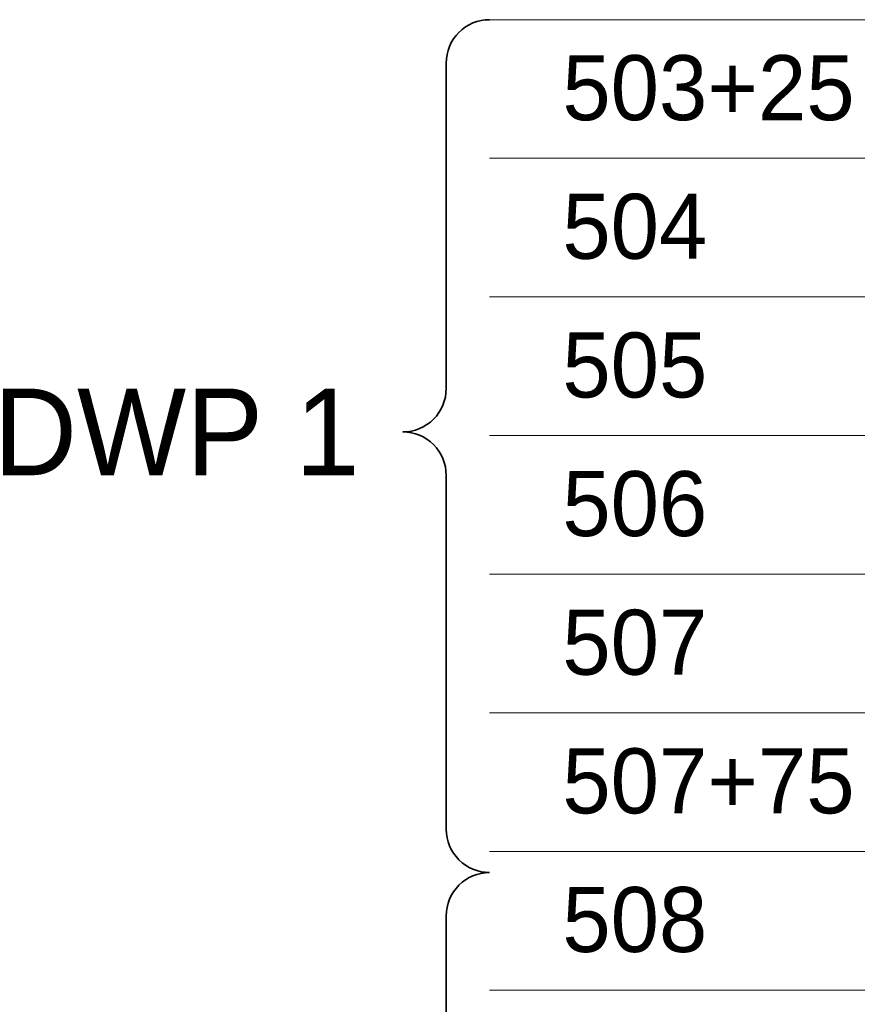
# Model space of a CAD drawing. Header units: metres. Extents: x 1155 to 1506, y 1546 to 1980.
# Tile 19 of 27: x 1155 to 1251, y 1867 to 1980. Entities that reach past the tile are written whole.
import ezdxf
from ezdxf.enums import TextEntityAlignment as Align

# ---------------------------------------------------------------- set-up
doc = ezdxf.new("R2010")
doc.units = ezdxf.units.M
doc.header["$LTSCALE"] = 0.1
doc.styles.add('StagCAD', font='StagCAD.ttf')

msp = doc.modelspace()

# ---------------------------------------------------------------- linework, layer by layer
at = {"layer": 'Defpoints', "color": 6, "lineweight": 35}
for points in [[(1208.8, 1980.151, 0.4142136), (1203.8, 1975.151), (1203.8, 1937.579), (1203.8, 1937.579, -0.4142136), (1198.8, 1932.579, -0.4142136), (1203.8, 1927.579), (1203.8, 1886.727), (1203.8, 1886.727, 0.4142136), (1208.8, 1881.727)], [(1208.8, 1881.727, 0.4142136), (1203.8, 1876.727), (1203.8, 1716.548), (1203.8, 1716.548, -0.4142136), (1198.8, 1711.548, -0.4142136), (1203.8, 1706.548), (1203.8, 1583.062), (1203.8, 1583.062, 0.4142136), (1208.8, 1578.062)]]:
    msp.add_lwpolyline(points, format="xyb", dxfattribs=at)
at = {"layer": 'Defpoints', "color": 250, "lineweight": 0}
for points in [[(1339.966, 1980.151), (1208.8, 1980.151)], [(1339.966, 1964.151), (1208.8, 1964.151)], [(1339.966, 1948.151), (1208.8, 1948.151)], [(1339.966, 1932.151), (1208.8, 1932.151)], [(1339.966, 1916.151), (1208.8, 1916.151)], [(1339.966, 1900.151), (1208.8, 1900.151)], [(1339.966, 1884.151), (1208.8, 1884.151)], [(1339.966, 1868.151), (1208.8, 1868.151)]]:
    msp.add_lwpolyline(points, dxfattribs=at)

# ---------------------------------------------------------------- texts
at = {"layer": 'Defpoints', "color": 213, "lineweight": 50, "style": 'StagCAD'}
for s, p in [('503+25', (1217.213, 1968.554)), ('504', (1217.213, 1952.554)), ('505', (1217.213, 1936.554)), ('507', (1217.213, 1904.554)), ('507+75', (1217.213, 1888.554)), ('508', (1217.213, 1872.554))]:
    msp.add_text(s, height=7.5, dxfattribs=at).set_placement(p)
at = {"layer": 'Defpoints', "color": 6, "lineweight": 50, "style": 'StagCAD'}
msp.add_text('DWP 1', height=10, dxfattribs=at).set_placement((1193.8, 1932.579), align=Align.MIDDLE_RIGHT)
at = {"layer": 'Defpoints', "color": 143, "lineweight": 50, "style": 'StagCAD'}
msp.add_text('506', height=7.5, dxfattribs=at).set_placement((1217.213, 1920.554))

doc.saveas('drawing.dxf')
